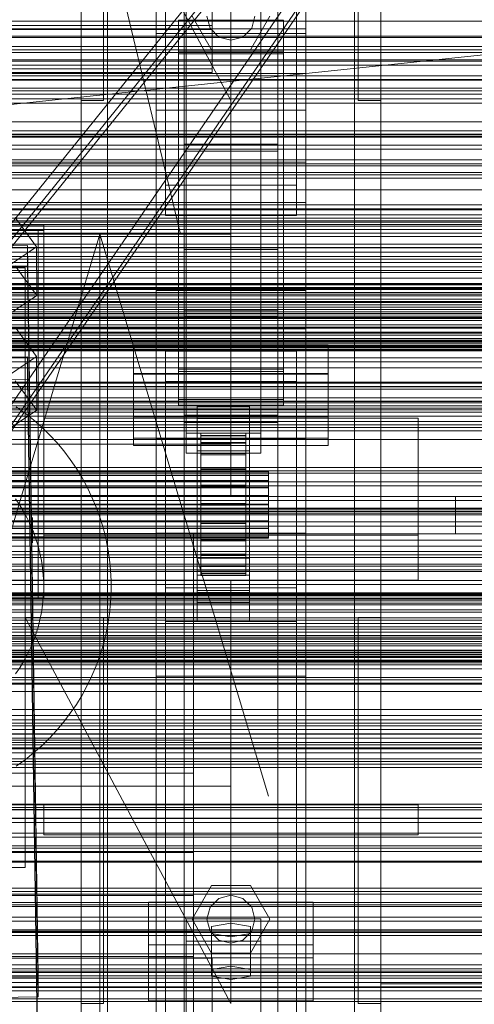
# Model space of a CAD drawing. Header units: millimetres. Extents: x -2233 to 61924, y -68080 to 6847.
# Tile 144 of 256: x 374 to 495, y -34886 to -34623. Entities that reach past the tile are written whole.
import ezdxf

# ---------------------------------------------------------------- set-up
doc = ezdxf.new("R2010")
doc.units = ezdxf.units.MM
for name, color, linetype, lineweight in [('COTAS_O', 1, 'Continuous', 0), ('COTAS_P', 1, 'Continuous', 0), ('frontal_briquetadora', 7, 'Continuous', 0), ('frontal_C01', 7, 'Continuous', 0), ('frontal_C02', 7, 'Continuous', 0), ('frontal_C03', 7, 'Continuous', 0), ('frontal_C05', 7, 'Continuous', 0), ('frontal_mezcladora', 7, 'Continuous', 0), ('frontal_secador', 7, 'Continuous', 0), ('frontal_tolva-C01', 7, 'Continuous', 0)]:
    doc.layers.add(name, color=color, linetype=linetype, lineweight=lineweight)
doc.dimstyles.new('R19_100', dxfattribs={"dimtxt": 250, "dimasz": 150, "dimexe": 150, "dimexo": 80, "dimgap": 100, "dimtad": 1, "dimtih": 1, "dimtoh": 1, "dimdsep": 46, "dimcen": 0.09, "dimadec": 0, "dimazin": 0, "dimtfac": 1, "dimtdec": 4, "dimtofl": 0, "dimtmove": 0, "dimatfit": 3, "dimfxl": 1, "dimtolj": 1, "dimtzin": 0, "dimarcsym": 0})

# ---------------------------------------------------------------- blocks, each defined once
blk = doc.blocks.new('DIM_R27_48')
at = {"layer": 'COTAS_P'}
for p, q in [((-1750, -34600), (-1600, -34555)), ((2600, -34600), (2450, -34555)), ((-1750, -35500), (-1750, -34600)), ((-1750, -34600), (2600, -34600)), ((-1750, -34600), (-1600, -34645)), ((2600, -34600), (2450, -34645)), ((2600, -35500), (2600, -34600))]:
    blk.add_line(p, q, dxfattribs=at)
blk.add_text('4350 P', height=250, dxfattribs=at).set_placement((425, -34500))
blk = doc.blocks.new('DIM_R27_50')
at = {"layer": 'COTAS_P'}
for p, q in [((1705.78, -34504.95), (1551.9, -34475.9)), ((-194.22, -34704.95), (1705.78, -34504.95)), ((1705.78, -34504.95), (1561.32, -34565.4)), ((1800, -35400), (1705.78, -34504.95)), ((-194.22, -34704.95), (-49.75, -34644.49)), ((-100, -35600), (-194.22, -34704.95)), ((-194.22, -34704.95), (-40.33, -34734))]:
    blk.add_line(p, q, dxfattribs=at)
blk.add_text('1910.5 P', height=250, rotation=6.009, dxfattribs=at).set_placement((745.32, -34505.49))
blk = doc.blocks.new('DIM_R27_56')
at = {"layer": 'COTAS_O'}
for p, q in [((-650, -34200), (-500, -34155)), ((650, -34200), (500, -34155)), ((-650, -34900), (-650, -34200)), ((-650, -34200), (650, -34200)), ((-650, -34200), (-500, -34245)), ((650, -34200), (500, -34245)), ((650, -34900), (650, -34200))]:
    blk.add_line(p, q, dxfattribs=at)
blk.add_text('1300 O', height=250, dxfattribs=at).set_placement((0, -34100))
blk = doc.blocks.new('DIM_R27_61')
at = {"layer": 'COTAS_P'}
for p, q in [((-305, -34680), (395, -34680)), ((395, -34680), (350, -34830)), ((395, -36000), (395, -34680)), ((395, -34680), (440, -34830)), ((395, -36000), (350, -35850)), ((395, -36000), (440, -35850)), ((-305, -36000), (395, -36000))]:
    blk.add_line(p, q, dxfattribs=at)
blk.add_text('1320 P', height=250, rotation=90, dxfattribs=at).set_placement((295, -35340))

msp = doc.modelspace()

# ---------------------------------------------------------------- linework, layer by layer
at = {"layer": 'frontal_briquetadora'}
for p, q in [((210, -33820), (416.55, -34680)), ((430, -34680), (430, -33820)), ((430, -34680), (430, -34260)), ((430, -34680), (430, -34305)), ((430, -34471), (430, -34680)), ((430, -34496), (430, -34680)), ((210, -34680), (416.55, -34680)), ((210, -34680), (430, -34680)), ((320, -34680), (430, -34680)), ((416.55, -34680), (430, -34680)), ((430, -34736), (430, -34680)), ((210, -34736), (430, -34736)), ((320, -34736), (430, -34736)), ((430, -34750), (430, -34736)), ((430, -34750), (490, -34750)), ((490, -34760), (490, -34750)), ((-490, -34760), (490, -34760)), ((320, -34760), (490, -34760)), ((410, -34760), (420, -34760)), ((410, -34940), (410, -34760)), ((420, -34940), (420, -34760))]:
    msp.add_line(p, q, dxfattribs=at)
at = {"layer": 'frontal_C01'}
for p, q in [((417.5, -34657.873), (417.5, -34055.074)), ((442.5, -34055.074), (442.5, -34657.873)), ((417.5, -34684.054), (417.5, -34081.254)), ((442.5, -34684.054), (442.5, -34081.254)), ((410, -34646.889), (410, -34323.351)), ((450, -34323.351), (450, -34646.889)), ((410, -34695.038), (410, -34371.499)), ((410, -34695.982), (410, -34372.443)), ((450, -34695.038), (450, -34371.499)), ((450, -34372.443), (450, -34695.982)), ((412.5, -34666.919), (412.5, -34387.659)), ((447.5, -34387.659), (447.5, -34666.919)), ((412.5, -34675.008), (412.5, -34395.747)), ((447.5, -34675.008), (447.5, -34395.747)), ((410, -34734.501), (410, -34410.962)), ((450, -34734.501), (450, -34410.962)), ((430, -34644.343), (375, -34541.343)), ((390, -34644.343), (390, -34541.343)), ((396, -34644.343), (396, -34541.343)), ((430, -34541.343), (430, -34644.343)), ((464, -34644.343), (464, -34541.343)), ((470, -34644.343), (470, -34541.343)), ((418, -34733.054), (418, -34587.753)), ((438, -34587.753), (438, -34733.054)), ((418, -34593.145), (418, -34738.446)), ((438, -34738.446), (438, -34593.145)), ((390, -35975), (390, -34599.343)), ((397, -35975), (397, -34599.343)), ((463, -35975), (463, -34599.343)), ((470, -35975), (470, -34599.343)), ((425, -34610.606), (425, -34624.302)), ((416, -34631.128), (416, -34623.04)), ((416, -34623.04), (444, -34623.04)), ((416, -34716.011), (416, -34623.04)), ((424.8, -34630.85), (419.6, -34621.843)), ((424.457, -34625.043), (423.6, -34621.843)), ((425, -34635.858), (425, -34622.162)), ((440.4, -34621.843), (435.2, -34630.85)), ((436.4, -34621.843), (435.543, -34625.043)), ((444, -34623.04), (444, -34631.128)), ((444, -34623.04), (444, -34716.011)), ((425, -34624.302), (-425, -34624.302)), ((426.8, -34627.386), (424.457, -34625.043)), ((425, -34635.858), (425, -34624.302)), ((435.543, -34625.043), (433.2, -34627.386)), ((430, -34628.243), (426.8, -34627.386)), ((433.2, -34627.386), (430, -34628.243)), ((444, -34631.128), (416, -34631.128)), ((416, -34631.128), (416, -34724.099)), ((435.2, -34630.85), (424.8, -34630.85)), ((444, -34724.099), (444, -34631.128)), ((-425, -34635.858), (425, -34635.858)), ((396, -34644.343), (390, -34644.343)), ((470, -34644.343), (464, -34644.343)), ((450, -34646.889), (410, -34646.889)), ((410, -34646.889), (410, -34695.038)), ((410, -34970.428), (410, -34646.889)), ((450, -34695.038), (450, -34646.889)), ((450, -34646.889), (450, -34970.428)), ((442.5, -34655.973), (417.5, -34655.973)), ((417.5, -34655.973), (417.5, -34685.954)), ((417.5, -34700.251), (417.5, -34655.973)), ((442.5, -34685.954), (442.5, -34655.973)), ((442.5, -34655.973), (442.5, -34700.251)), ((417.5, -34684.054), (417.5, -34657.873)), ((417.5, -34657.873), (442.5, -34657.873)), ((442.5, -34657.873), (442.5, -34684.054)), ((-450, -34660.756), (450, -34660.756)), ((450, -34660.756), (450, -34671.541)), ((450, -34660.756), (450, -34694.46)), ((447.5, -34666.919), (412.5, -34666.919)), ((412.5, -34666.919), (412.5, -34675.008)), ((447.5, -34675.008), (447.5, -34666.919)), ((450, -34671.541), (-450, -34671.541)), ((450, -34705.245), (450, -34671.541)), ((372.35, -34675.518), (378.086, -34683.404)), ((412.5, -34675.008), (447.5, -34675.008)), ((357.646, -34683.283), (375.644, -34683.038)), ((378.086, -34683.404), (366.618, -34691.141)), ((375.644, -34683.038), (375.644, -34688.43)), ((375.644, -34683.038), (378.512, -34878.148)), ((378.143, -34696.346), (378.086, -34683.404)), ((442.5, -34684.054), (417.5, -34684.054)), ((417.5, -34685.954), (442.5, -34685.954)), ((417.5, -34730.232), (417.5, -34685.954)), ((442.5, -34730.232), (442.5, -34685.954)), ((375.644, -34688.43), (357.646, -34688.676)), ((378.143, -34696.346), (372.408, -34688.459)), ((378.512, -34883.541), (375.644, -34688.43)), ((450, -34694.46), (-450, -34694.46)), ((450, -34705.245), (450, -34694.46)), ((366.675, -34704.082), (378.143, -34696.346)), ((410, -34695.038), (450, -34695.038)), ((410, -35018.576), (410, -34695.038)), ((450, -34695.982), (410, -34695.982)), ((410, -34695.982), (410, -34734.501)), ((410, -35019.521), (410, -34695.982)), ((450, -35018.576), (450, -34695.038)), ((450, -34734.501), (450, -34695.982)), ((450, -34695.982), (450, -35019.521)), ((417.5, -34730.232), (417.5, -34700.251)), ((417.5, -34700.251), (442.5, -34700.251)), ((442.5, -34702.151), (417.5, -34702.151)), ((417.5, -34702.151), (417.5, -34728.332)), ((417.5, -35304.951), (417.5, -34702.151)), ((442.5, -34700.251), (442.5, -34730.232)), ((442.5, -34728.332), (442.5, -34702.151)), ((442.5, -34702.151), (442.5, -35304.951)), ((-450, -34705.245), (450, -34705.245)), ((404, -34726.757), (404, -34709.501)), ((404, -34709.501), (456, -34709.501)), ((404, -34717.205), (404, -34709.501)), ((456, -34709.501), (456, -34726.757)), ((456, -34709.501), (456, -34717.205)), ((412.5, -34719.286), (412.5, -34711.197)), ((412.5, -34711.197), (447.5, -34711.197)), ((412.5, -34990.458), (412.5, -34711.197)), ((447.5, -34711.197), (447.5, -34719.286)), ((447.5, -34711.197), (447.5, -34990.458)), ((456, -34717.205), (404, -34717.205)), ((404, -34717.205), (404, -34734.46)), ((444, -34716.011), (416, -34716.011)), ((416, -34716.011), (416, -34724.099)), ((444, -34724.099), (444, -34716.011)), ((456, -34734.46), (456, -34717.205)), ((447.5, -34719.286), (412.5, -34719.286)), ((412.5, -34998.546), (412.5, -34719.286)), ((447.5, -34998.546), (447.5, -34719.286)), ((416, -34724.099), (444, -34724.099)), ((421, -34729.202), (421, -34725.966)), ((421, -34725.966), (435, -34725.966)), ((421, -34766.411), (421, -34725.966)), ((435, -34725.966), (435, -34729.202)), ((435, -34725.966), (435, -34766.411)), ((456, -34726.757), (404, -34726.757)), ((404, -34726.757), (404, -34734.46)), ((417.5, -34728.332), (442.5, -34728.332)), ((417.5, -35331.131), (417.5, -34728.332)), ((442.5, -35331.131), (442.5, -34728.332)), ((456, -34734.46), (456, -34726.757)), ((442.5, -34730.232), (417.5, -34730.232)), ((435, -34729.202), (421, -34729.202)), ((421, -34729.202), (421, -34769.646)), ((435, -34769.646), (435, -34729.202)), ((438, -34733.054), (418, -34733.054)), ((418, -34733.054), (418, -34738.446)), ((422, -34743.121), (422, -34733.121)), ((422, -34733.121), (422, -34733.714)), ((422, -34733.121), (434, -34733.121)), ((422, -34733.824), (422, -34733.121)), ((422, -34743.401), (422, -34733.714)), ((422, -34733.714), (422, -34735.56)), ((422, -34733.714), (434, -34733.714)), ((422, -34743.453), (422, -34733.824)), ((422, -34733.824), (434, -34733.824)), ((422, -34735.773), (422, -34733.824)), ((434, -34733.714), (434, -34733.121)), ((434, -34733.121), (434, -34743.121)), ((434, -34733.121), (434, -34733.824)), ((434, -34735.56), (434, -34733.714)), ((434, -34733.714), (434, -34743.401)), ((434, -34733.824), (434, -34743.453)), ((434, -34733.824), (434, -34735.773)), ((438, -34738.446), (438, -34733.054)), ((404, -34734.46), (456, -34734.46)), ((410, -34734.501), (450, -34734.501)), ((410, -35058.04), (410, -34734.501)), ((421, -34737.829), (421, -34734.594)), ((421, -34734.594), (435, -34734.594)), ((421, -34775.039), (421, -34734.594)), ((422, -34744.276), (422, -34735.56)), ((422, -34735.56), (422, -34738.536)), ((422, -34735.56), (434, -34735.56)), ((422, -34744.377), (422, -34735.773)), ((422, -34735.773), (434, -34735.773)), ((422, -34738.836), (422, -34735.773)), ((434, -34738.536), (434, -34735.56)), ((434, -34735.56), (434, -34744.276)), ((434, -34735.773), (434, -34744.377)), ((434, -34735.773), (434, -34738.836)), ((435, -34734.594), (435, -34737.829)), ((435, -34734.594), (435, -34775.039)), ((450, -35058.04), (450, -34734.501)), ((418, -34738.446), (438, -34738.446)), ((435, -34737.829), (421, -34737.829)), ((421, -34737.829), (421, -34778.274)), ((422, -34745.685), (422, -34738.536)), ((422, -34738.536), (422, -34742.437)), ((422, -34738.536), (434, -34738.536)), ((422, -34745.828), (422, -34738.836)), ((422, -34738.836), (434, -34738.836)), ((422, -34742.805), (422, -34738.836)), ((434, -34742.437), (434, -34738.536)), ((434, -34738.536), (434, -34745.685)), ((434, -34738.836), (434, -34745.828)), ((434, -34738.836), (434, -34742.805)), ((435, -34778.274), (435, -34737.829)), ((-440, -34743.121), (440, -34743.121)), ((-440, -34743.401), (440, -34743.401)), ((-440, -34743.453), (440, -34743.453)), ((-440, -34744.276), (440, -34744.276)), ((-440, -34744.377), (440, -34744.377)), ((422, -34747.533), (422, -34742.437)), ((422, -34742.437), (422, -34746.997)), ((422, -34742.437), (434, -34742.437)), ((422, -34747.708), (422, -34742.805)), ((422, -34742.805), (434, -34742.805)), ((422, -34747.408), (422, -34742.805)), ((422, -34743.401), (422, -34743.121)), ((434, -34743.121), (422, -34743.121)), ((422, -34743.121), (422, -34743.453)), ((422, -34744.276), (422, -34743.401)), ((434, -34743.401), (422, -34743.401)), ((434, -34743.453), (422, -34743.453)), ((422, -34743.453), (422, -34744.377)), ((422, -34745.685), (422, -34744.276)), ((434, -34744.276), (422, -34744.276)), ((434, -34744.377), (422, -34744.377)), ((422, -34744.377), (422, -34745.828)), ((434, -34746.997), (434, -34742.437)), ((434, -34742.437), (434, -34747.533)), ((434, -34742.805), (434, -34747.708)), ((434, -34742.805), (434, -34747.408)), ((434, -34743.121), (434, -34743.401)), ((434, -34743.453), (434, -34743.121)), ((434, -34743.401), (434, -34744.276)), ((434, -34744.377), (434, -34743.453)), ((434, -34744.276), (434, -34745.685)), ((434, -34745.828), (434, -34744.377)), ((440, -34743.401), (440, -34743.121)), ((440, -34743.121), (440, -34743.453)), ((440, -34744.276), (440, -34743.401)), ((440, -34743.453), (440, -34744.377)), ((440, -34745.685), (440, -34744.276)), ((440, -34744.377), (440, -34745.828)), ((-440, -34745.685), (440, -34745.685)), ((-440, -34745.828), (440, -34745.828)), ((422, -34747.533), (422, -34745.685)), ((434, -34745.685), (422, -34745.685)), ((434, -34745.828), (422, -34745.828)), ((422, -34745.828), (422, -34747.708)), ((422, -34746.997), (422, -34749.694)), ((434, -34746.997), (422, -34746.997)), ((422, -34746.997), (422, -34751.907)), ((434, -34745.685), (434, -34747.533)), ((434, -34747.708), (434, -34745.828)), ((434, -34749.694), (434, -34746.997)), ((434, -34751.907), (434, -34746.997)), ((440, -34747.533), (440, -34745.685)), ((440, -34745.828), (440, -34747.708)), ((-440, -34747.533), (440, -34747.533)), ((-440, -34747.708), (440, -34747.708)), ((440, -34749.694), (-440, -34749.694)), ((422, -34749.888), (422, -34747.408)), ((422, -34747.408), (434, -34747.408)), ((422, -34752.333), (422, -34747.408)), ((422, -34749.694), (422, -34747.533)), ((434, -34747.533), (422, -34747.533)), ((434, -34747.708), (422, -34747.708)), ((422, -34747.708), (422, -34749.888)), ((422, -34749.694), (434, -34749.694)), ((422, -34752.019), (422, -34749.694)), ((434, -34747.408), (434, -34749.888)), ((434, -34747.408), (434, -34752.333)), ((434, -34747.533), (434, -34749.694)), ((434, -34749.888), (434, -34747.708)), ((434, -34749.694), (434, -34752.019)), ((440, -34749.694), (440, -34747.533)), ((440, -34747.708), (440, -34749.888)), ((440, -34752.019), (440, -34749.694)), ((-440, -34749.888), (440, -34749.888)), ((-440, -34752.019), (440, -34752.019)), ((-440, -34752.221), (440, -34752.221)), ((434, -34749.888), (422, -34749.888)), ((422, -34749.888), (422, -34752.221)), ((422, -34752.019), (422, -34751.907)), ((422, -34751.907), (422, -34756.832)), ((422, -34751.907), (434, -34751.907)), ((422, -34754.352), (422, -34752.019)), ((434, -34752.019), (422, -34752.019)), ((422, -34752.221), (422, -34752.333)), ((434, -34752.221), (422, -34752.221)), ((422, -34752.221), (422, -34754.547)), ((422, -34752.333), (434, -34752.333)), ((422, -34757.243), (422, -34752.333)), ((434, -34752.221), (434, -34749.888)), ((434, -34756.832), (434, -34751.907)), ((434, -34751.907), (434, -34752.019)), ((434, -34752.019), (434, -34754.352)), ((434, -34752.333), (434, -34752.221)), ((434, -34754.547), (434, -34752.221)), ((434, -34752.333), (434, -34757.243)), ((440, -34749.888), (440, -34752.221)), ((440, -34754.352), (440, -34752.019)), ((440, -34752.221), (440, -34754.547)), ((-440, -34754.352), (440, -34754.352)), ((-440, -34754.547), (440, -34754.547)), ((422, -34756.533), (422, -34754.352)), ((422, -34754.352), (422, -34756.832)), ((434, -34754.352), (422, -34754.352)), ((422, -34754.547), (422, -34757.243)), ((434, -34754.547), (422, -34754.547)), ((422, -34754.547), (422, -34756.707)), ((434, -34756.832), (434, -34754.352)), ((434, -34754.352), (434, -34756.533)), ((434, -34757.243), (434, -34754.547)), ((434, -34756.707), (434, -34754.547)), ((440, -34756.533), (440, -34754.352)), ((440, -34754.547), (440, -34756.707)), ((-440, -34756.533), (440, -34756.533)), ((-440, -34756.707), (440, -34756.707)), ((422, -34758.412), (422, -34756.533)), ((422, -34756.533), (422, -34761.435)), ((434, -34756.533), (422, -34756.533)), ((422, -34756.707), (422, -34761.804)), ((434, -34756.707), (422, -34756.707)), ((422, -34756.707), (422, -34758.555)), ((422, -34756.832), (422, -34761.435)), ((422, -34756.832), (434, -34756.832)), ((422, -34757.243), (434, -34757.243)), ((422, -34761.804), (422, -34757.243)), ((434, -34761.435), (434, -34756.533)), ((434, -34756.533), (434, -34758.412)), ((434, -34761.804), (434, -34756.707)), ((434, -34758.555), (434, -34756.707)), ((434, -34761.435), (434, -34756.832)), ((434, -34757.243), (434, -34761.804)), ((440, -34758.412), (440, -34756.533)), ((440, -34756.707), (440, -34758.555)), ((-440, -34758.412), (440, -34758.412)), ((-440, -34758.555), (440, -34758.555)), ((-440, -34759.864), (440, -34759.864)), ((-440, -34759.964), (440, -34759.964)), ((422, -34759.864), (422, -34758.412)), ((422, -34758.412), (422, -34765.404)), ((434, -34758.412), (422, -34758.412)), ((422, -34758.555), (422, -34765.705)), ((434, -34758.555), (422, -34758.555)), ((422, -34758.555), (422, -34759.964)), ((422, -34760.787), (422, -34759.864)), ((422, -34759.864), (422, -34768.467)), ((434, -34759.864), (422, -34759.864)), ((422, -34759.964), (422, -34768.68)), ((434, -34759.964), (422, -34759.964)), ((422, -34759.964), (422, -34760.839)), ((434, -34765.404), (434, -34758.412)), ((434, -34758.412), (434, -34759.864)), ((434, -34765.705), (434, -34758.555)), ((434, -34759.964), (434, -34758.555)), ((434, -34768.467), (434, -34759.864)), ((434, -34759.864), (434, -34760.787)), ((434, -34768.68), (434, -34759.964)), ((434, -34760.839), (434, -34759.964)), ((440, -34759.864), (440, -34758.412)), ((440, -34758.555), (440, -34759.964)), ((440, -34760.787), (440, -34759.864)), ((440, -34759.964), (440, -34760.839)), ((-440, -34760.787), (440, -34760.787)), ((-440, -34760.839), (440, -34760.839)), ((-440, -34761.12), (440, -34761.12)), ((422, -34761.12), (422, -34760.787)), ((422, -34760.787), (422, -34770.417)), ((434, -34760.787), (422, -34760.787)), ((422, -34760.839), (422, -34770.527)), ((434, -34760.839), (422, -34760.839)), ((422, -34760.839), (422, -34761.12)), ((422, -34761.12), (422, -34771.119)), ((434, -34761.12), (422, -34761.12)), ((422, -34761.435), (422, -34765.404)), ((422, -34761.435), (434, -34761.435)), ((422, -34761.804), (434, -34761.804)), ((422, -34765.705), (422, -34761.804)), ((434, -34770.417), (434, -34760.787)), ((434, -34760.787), (434, -34761.12)), ((434, -34770.527), (434, -34760.839)), ((434, -34761.12), (434, -34760.839)), ((434, -34771.119), (434, -34761.12)), ((434, -34765.404), (434, -34761.435)), ((434, -34761.804), (434, -34765.705)), ((440, -34761.12), (440, -34760.787)), ((440, -34760.839), (440, -34761.12)), ((421, -34775.655), (421, -34763.252)), ((421, -34763.252), (435, -34763.252)), ((421, -34770.956), (421, -34763.252)), ((422, -34765.404), (422, -34768.467)), ((422, -34765.404), (434, -34765.404)), ((434, -34768.467), (434, -34765.404)), ((435, -34763.252), (435, -34775.655)), ((435, -34763.252), (435, -34770.956)), ((435, -34766.411), (421, -34766.411)), ((421, -34766.411), (421, -34769.646)), ((422, -34765.705), (434, -34765.705)), ((422, -34768.68), (422, -34765.705)), ((434, -34765.705), (434, -34768.68)), ((435, -34769.646), (435, -34766.411)), ((421, -34769.646), (435, -34769.646)), ((422, -34768.467), (422, -34770.417)), ((422, -34768.467), (434, -34768.467)), ((422, -34768.68), (434, -34768.68)), ((422, -34770.527), (422, -34768.68)), ((422, -34770.417), (422, -34771.119)), ((422, -34770.417), (434, -34770.417)), ((422, -34770.527), (434, -34770.527)), ((422, -34771.119), (422, -34770.527)), ((434, -34770.417), (434, -34768.467)), ((434, -34768.68), (434, -34770.527)), ((434, -34771.119), (434, -34770.417)), ((434, -34770.527), (434, -34771.119)), ((435, -34770.956), (421, -34770.956)), ((421, -34770.956), (421, -34783.358)), ((422, -34771.119), (434, -34771.119)), ((435, -34783.358), (435, -34770.956)), ((435, -34775.039), (421, -34775.039)), ((421, -34775.039), (421, -34778.274)), ((435, -34775.655), (421, -34775.655)), ((421, -34775.655), (421, -34783.358)), ((435, -34778.274), (435, -34775.039)), ((435, -34783.358), (435, -34775.655)), ((421, -34778.274), (435, -34778.274)), ((421, -34783.358), (435, -34783.358)), ((-425, -34873.219), (425, -34873.219)), ((425, -34873.219), (425, -34886.916)), ((425, -34873.219), (425, -34884.775)), ((378.512, -34878.148), (360.514, -34878.394)), ((378.512, -34883.541), (378.512, -34878.148)), ((360.514, -34883.786), (378.512, -34883.541)), ((425, -34884.775), (-425, -34884.775)), ((425, -34898.471), (425, -34884.775))]:
    msp.add_line(p, q, dxfattribs=at)
at = {"layer": 'frontal_C02'}
for p, q in [((390, -35975), (390, -33530.372)), ((397, -35975), (397, -33530.372)), ((463, -35975), (463, -33530.372)), ((470, -35975), (470, -33530.372)), ((390, -35975), (390, -34035.57)), ((397, -35975), (397, -34035.57)), ((463, -35975), (463, -34035.57)), ((470, -35975), (470, -34035.57)), ((410, -34626.431), (410, -34268.769)), ((450, -34626.431), (450, -34268.769)), ((410, -34759.774), (410, -34402.112)), ((450, -34402.112), (450, -34759.774)), ((417.5, -34946.786), (417.5, -34407.76)), ((442.5, -34407.76), (442.5, -34946.786)), ((417.5, -34973.672), (417.5, -34434.646)), ((442.5, -34973.672), (442.5, -34434.646)), ((410, -34797.956), (410, -34440.294)), ((450, -34797.956), (450, -34440.294)), ((410, -34578.704), (410, -34626.431)), ((410, -34936.365), (410, -34578.704)), ((450, -34626.431), (450, -34578.704)), ((450, -34578.704), (450, -34936.365)), ((450, -34591.833), (450, -34625.243)), ((450, -34637.165), (450, -34603.756)), ((425, -34610.274), (425, -34625.415)), ((416, -34631.86), (416, -34622.919)), ((416, -34622.919), (444, -34622.919)), ((416, -34716.673), (416, -34622.919)), ((425, -34636.869), (425, -34621.728)), ((444, -34622.919), (444, -34631.86)), ((444, -34622.919), (444, -34716.673)), ((450, -34625.243), (-450, -34625.243)), ((425, -34625.415), (-425, -34625.415)), ((425, -34636.869), (425, -34625.415)), ((450, -34637.165), (450, -34625.243)), ((410, -34626.431), (450, -34626.431)), ((410, -34984.093), (410, -34626.431)), ((450, -34984.093), (450, -34626.431)), ((444, -34631.86), (416, -34631.86)), ((416, -34631.86), (416, -34725.615)), ((444, -34725.615), (444, -34631.86)), ((-450, -34637.165), (450, -34637.165)), ((-425, -34636.869), (425, -34636.869)), ((372.35, -34704.831), (378.086, -34712.648)), ((404, -34728.772), (404, -34709.697)), ((404, -34709.697), (456, -34709.697)), ((404, -34717.334), (404, -34709.697)), ((456, -34709.697), (456, -34728.772)), ((456, -34709.697), (456, -34717.334)), ((357.646, -34712.96), (375.644, -34712.717)), ((378.086, -34712.648), (366.618, -34720.317)), ((375.644, -34712.717), (375.644, -34718.678)), ((375.644, -34712.717), (378.512, -34906.121)), ((378.143, -34726.955), (378.086, -34712.648)), ((456, -34717.334), (404, -34717.334)), ((404, -34717.334), (404, -34736.409)), ((444, -34716.673), (416, -34716.673)), ((416, -34716.673), (416, -34725.615)), ((444, -34725.615), (444, -34716.673)), ((456, -34736.409), (456, -34717.334)), ((375.644, -34718.678), (357.646, -34718.921)), ((378.143, -34726.955), (372.408, -34719.137)), ((378.512, -34912.083), (375.644, -34718.678)), ((416, -34725.615), (444, -34725.615)), ((366.675, -34734.624), (378.143, -34726.955)), ((380, -34760.309), (380, -34729.085)), ((380, -34729.085), (480, -34729.085)), ((380, -34772.309), (380, -34729.085)), ((456, -34728.772), (404, -34728.772)), ((404, -34728.772), (404, -34736.409)), ((456, -34736.409), (456, -34728.772)), ((480, -34729.085), (480, -34760.309)), ((480, -34729.085), (480, -34772.309)), ((404, -34736.409), (456, -34736.409)), ((450, -34759.774), (410, -34759.774)), ((410, -34759.774), (410, -34797.956)), ((410, -35117.436), (410, -34759.774)), ((450, -34797.956), (450, -34759.774)), ((450, -34759.774), (450, -35117.436)), ((480, -34760.309), (380, -34760.309)), ((380, -34760.309), (380, -34772.309)), ((480, -34772.309), (480, -34760.309)), ((430, -34772.309), (-430, -34772.309)), ((380, -34772.309), (480, -34772.309)), ((430, -34772.309), (430, -34777.309)), ((412.5, -34783.336), (412.5, -34774.394)), ((412.5, -34774.394), (447.5, -34774.394)), ((412.5, -34955.758), (412.5, -34774.394)), ((447.5, -34774.394), (447.5, -34783.336)), ((447.5, -34774.394), (447.5, -34955.758)), ((430, -34777.309), (-430, -34777.309)), ((430, -34777.309), (430, -34827.309)), ((430, -34885.309), (375, -34782.309)), ((375, -34782.309), (430, -34782.309)), ((390, -34885.309), (390, -34782.309)), ((390, -34782.309), (396, -34782.309)), ((396, -34885.309), (396, -34782.309)), ((447.5, -34783.336), (412.5, -34783.336)), ((412.5, -34964.7), (412.5, -34783.336)), ((430, -34782.309), (430, -34885.309)), ((447.5, -34964.7), (447.5, -34783.336)), ((464, -34885.309), (464, -34782.309)), ((464, -34782.309), (470, -34782.309)), ((470, -34885.309), (470, -34782.309)), ((410, -34797.956), (450, -34797.956)), ((410, -35155.618), (410, -34797.956)), ((450, -35155.618), (450, -34797.956)), ((430, -34827.309), (-430, -34827.309)), ((430, -34827.309), (430, -34832.309)), ((430, -34832.309), (-430, -34832.309)), ((380, -34832.309), (480, -34832.309)), ((380, -34840.309), (380, -34832.309)), ((480, -34840.309), (480, -34832.309)), ((380, -34840.309), (480, -34840.309)), ((390, -34840.309), (397, -34840.309)), ((390, -35975), (390, -34840.309)), ((397, -35975), (397, -34840.309)), ((397, -34840.309), (463, -34840.309)), ((463, -34840.309), (470, -34840.309)), ((463, -35975), (463, -34840.309)), ((470, -35975), (470, -34840.309)), ((419.6, -34862.809), (424.8, -34853.803)), ((424.8, -34853.803), (435.2, -34853.803)), ((435.2, -34853.803), (440.4, -34862.809)), ((424.457, -34859.609), (426.8, -34857.267)), ((426.8, -34857.267), (430, -34856.409)), ((430, -34856.409), (433.2, -34857.267)), ((433.2, -34857.267), (435.543, -34859.609)), ((408, -34873.121), (408, -34858.219)), ((408, -34858.219), (452, -34858.219)), ((408, -34869.673), (408, -34858.219)), ((423.6, -34862.809), (424.457, -34859.609)), ((435.543, -34859.609), (436.4, -34862.809)), ((452, -34858.219), (452, -34873.121)), ((452, -34858.219), (452, -34869.673)), ((418, -34868.65), (418, -34862.689)), ((418, -34862.689), (438, -34862.689)), ((418, -35009.912), (418, -34862.689)), ((438, -34862.689), (438, -34868.65)), ((438, -34862.689), (438, -35009.912)), ((424.8, -34871.816), (419.6, -34862.809)), ((424.457, -34866.009), (423.6, -34862.809)), ((430, -34863.882), (424.804, -34864.776)), ((424.804, -34864.776), (424.804, -34866.564)), ((424.804, -34876.23), (424.804, -34864.776)), ((435.196, -34864.776), (430, -34863.882)), ((430, -34875.336), (430, -34863.882)), ((435.196, -34866.564), (435.196, -34864.776)), ((435.196, -34876.23), (435.196, -34864.776)), ((440.4, -34862.809), (435.2, -34871.816)), ((436.4, -34862.809), (435.543, -34866.009)), ((426.8, -34868.352), (424.457, -34866.009)), ((424.804, -34866.564), (430, -34867.458)), ((424.804, -34878.019), (424.804, -34866.564)), ((430, -34867.458), (435.196, -34866.564)), ((430, -34867.458), (430, -34878.913)), ((435.543, -34866.009), (433.2, -34868.352)), ((435.196, -34878.019), (435.196, -34866.564)), ((452, -34869.673), (408, -34869.673)), ((408, -34869.673), (408, -34884.576)), ((438, -34868.65), (418, -34868.65)), ((418, -34868.65), (418, -35015.873)), ((430, -34869.209), (426.8, -34868.352)), ((433.2, -34868.352), (430, -34869.209)), ((438, -35015.873), (438, -34868.65)), ((452, -34884.576), (452, -34869.673)), ((452, -34873.121), (408, -34873.121)), ((408, -34873.121), (408, -34884.576)), ((435.2, -34871.816), (424.8, -34871.816)), ((452, -34884.576), (452, -34873.121)), ((424.804, -34876.23), (430, -34875.336)), ((430, -34875.336), (435.196, -34876.23)), ((424.804, -34878.019), (424.804, -34876.23)), ((430, -34878.913), (424.804, -34878.019)), ((435.196, -34878.019), (430, -34878.913)), ((435.196, -34876.23), (435.196, -34878.019)), ((396, -34885.309), (390, -34885.309)), ((408, -34884.576), (452, -34884.576)), ((470, -34885.309), (464, -34885.309))]:
    msp.add_line(p, q, dxfattribs=at)
at = {"layer": 'frontal_C03'}
for p, q in [((1500, -34627.188), (-1500, -34627.188)), ((1500, -34627.473), (-1500, -34627.473)), ((1250, -34629.957), (-1250, -34629.957)), ((1250, -34630.838), (-1250, -34630.838)), ((1250, -34631.492), (-1250, -34631.492)), ((1250, -34633.799), (-1250, -34633.799)), ((-1250, -34634.856), (1250, -34634.856)), ((-1500, -34638.882), (1500, -34638.882)), ((1250, -34637.709), (-1250, -34637.709)), ((1250, -34638.766), (-1250, -34638.766)), ((1250, -34641.073), (-1250, -34641.073)), ((1250, -34641.727), (-1250, -34641.727)), ((1250, -34642.608), (-1250, -34642.608)), ((1250, -34652.415), (-1250, -34652.415)), ((1250, -34653.296), (-1250, -34653.296)), ((1250, -34653.949), (-1250, -34653.949)), ((1250, -34656.257), (-1250, -34656.257)), ((-1250, -34657.314), (1250, -34657.314)), ((1250, -34660.166), (-1250, -34660.166)), ((1250, -34661.224), (-1250, -34661.224)), ((1250, -34663.531), (-1250, -34663.531)), ((1250, -34664.184), (-1250, -34664.184)), ((1250, -34665.066), (-1250, -34665.066)), ((1250, -34674.872), (-1250, -34674.872)), ((1250, -34675.754), (-1250, -34675.754)), ((1250, -34676.407), (-1250, -34676.407)), ((-1250, -34676.77), (1250, -34676.77)), ((-1250, -34677.403), (1250, -34677.403)), ((-1250, -34677.867), (1250, -34677.867)), ((1250, -34678.714), (-1250, -34678.714)), ((-1250, -34679.722), (1250, -34679.722)), ((-1250, -34679.772), (1250, -34679.772)), ((-1250, -34680.619), (1250, -34680.619)), ((1250, -34682.624), (-1250, -34682.624)), ((-1250, -34683.571), (1250, -34683.571)), ((1250, -34683.681), (-1250, -34683.681)), ((-1250, -34684.838), (1250, -34684.838)), ((1250, -34685.989), (-1250, -34685.989)), ((1250, -34686.642), (-1250, -34686.642)), ((1250, -34687.523), (-1250, -34687.523)), ((-1250, -34688.686), (1250, -34688.686)), ((-1500, -34691.736), (1500, -34691.736)), ((-1250, -34690.238), (1250, -34690.238)), ((-1500, -34693.159), (1500, -34693.159)), ((-1500, -34693.384), (1500, -34693.384)), ((-1500, -34693.548), (1500, -34693.548)), ((-1500, -34694.206), (1500, -34694.206)), ((-1500, -34694.523), (1500, -34694.523)), ((-1500, -34695.569), (1500, -34695.569)), ((-1500, -34696.018), (1500, -34696.018)), ((-1250, -34694.718), (1250, -34694.718)), ((1250, -34696.45), (-1250, -34696.45)), ((-1500, -34697.382), (1500, -34697.382)), ((-1500, -34697.932), (1500, -34697.932)), ((-1500, -34699.519), (1500, -34699.519)), ((1250, -34697.33), (-1250, -34697.33)), ((1250, -34698.211), (-1250, -34698.211)), ((1250, -34698.865), (-1250, -34698.865)), ((1500, -34700.133), (-1500, -34700.133)), ((1500, -34700.719), (-1500, -34700.719)), ((-1500, -34701.836), (1500, -34701.836)), ((1250, -34701.172), (-1250, -34701.172)), ((-1250, -34701.258), (1250, -34701.258)), ((-1250, -34702.229), (1250, -34702.229)), ((-1500, -34702.471), (1500, -34702.471)), ((-1500, -34704.175), (1500, -34704.175)), ((-1500, -34704.789), (1500, -34704.789)), ((-1250, -34703.05), (1250, -34703.05)), ((-1500, -34706.376), (1500, -34706.376)), ((-1500, -34706.926), (1500, -34706.926)), ((1250, -34705.081), (-1250, -34705.081)), ((1250, -34706.139), (-1250, -34706.139)), ((-1500, -34708.289), (1500, -34708.289)), ((-1500, -34708.738), (1500, -34708.738)), ((-1500, -34709.784), (1500, -34709.784)), ((-1500, -34710.102), (1500, -34710.102)), ((-1250, -34707.858), (1250, -34707.858)), ((1250, -34708.446), (-1250, -34708.446)), ((1250, -34709.1), (-1250, -34709.1)), ((-1250, -34709.589), (1250, -34709.589)), ((1250, -34709.981), (-1250, -34709.981)), ((-1500, -34710.76), (1500, -34710.76)), ((-1500, -34710.924), (1500, -34710.924)), ((-1500, -34711.148), (1500, -34711.148)), ((-1250, -34714.07), (1250, -34714.07)), ((-1250, -34715.622), (1250, -34715.622)), ((-1250, -34719.469), (1250, -34719.469)), ((1250, -34719.787), (-1250, -34719.787)), ((1250, -34720.669), (-1250, -34720.669)), ((-1250, -34720.737), (1250, -34720.737)), ((1250, -34721.322), (-1250, -34721.322)), ((1500, -34725.842), (-1500, -34725.842)), ((1250, -34723.63), (-1250, -34723.63)), ((-1250, -34723.689), (1250, -34723.689)), ((-1250, -34724.585), (1250, -34724.585)), ((-1250, -34724.687), (1250, -34724.687)), ((-1250, -34726.441), (1250, -34726.441)), ((-1250, -34726.905), (1250, -34726.905)), ((-1250, -34727.538), (1250, -34727.538)), ((1250, -34728.596), (-1250, -34728.596)), ((1250, -34730.904), (-1250, -34730.904)), ((1250, -34731.557), (-1250, -34731.557)), ((1250, -34732.439), (-1250, -34732.439)), ((-1500, -34734.825), (1500, -34734.825)), ((1250, -34742.245), (-1250, -34742.245)), ((1250, -34743.126), (-1250, -34743.126)), ((1250, -34743.78), (-1250, -34743.78)), ((1250, -34746.087), (-1250, -34746.087)), ((-1250, -34747.145), (1250, -34747.145)), ((1250, -34749.997), (-1250, -34749.997)), ((1250, -34751.054), (-1250, -34751.054)), ((-1250, -34753.07), (1250, -34753.07)), ((1250, -34753.361), (-1250, -34753.361)), ((-1250, -34753.868), (1250, -34753.868)), ((1250, -34754.015), (-1250, -34754.015)), ((-1250, -34754.452), (1250, -34754.452)), ((1250, -34754.896), (-1250, -34754.896)), ((-1250, -34756.79), (1250, -34756.79)), ((-1250, -34757.92), (1250, -34757.92)), ((-1250, -34761.639), (1250, -34761.639)), ((-1250, -34763.236), (1250, -34763.236)), ((1250, -34764.703), (-1250, -34764.703)), ((1250, -34765.584), (-1250, -34765.584)), ((1250, -34766.237), (-1250, -34766.237)), ((-1250, -34768.083), (1250, -34768.083)), ((1250, -34768.545), (-1250, -34768.545)), ((-1250, -34769.602), (1250, -34769.602)), ((-1250, -34770.038), (1250, -34770.038)), ((1250, -34772.454), (-1250, -34772.454)), ((1250, -34773.512), (-1250, -34773.512)), ((-1250, -34775.683), (1250, -34775.683)), ((1250, -34775.819), (-1250, -34775.819)), ((-1268, -34776.056), (1268, -34776.056)), ((-1268, -34776.28), (1268, -34776.28)), ((-1268, -34776.445), (1268, -34776.445)), ((-1268, -34777.102), (1268, -34777.102)), ((-1268, -34777.42), (1268, -34777.42)), ((-1268, -34778.466), (1268, -34778.466)), ((1250, -34776.473), (-1250, -34776.473)), ((1250, -34777.354), (-1250, -34777.354)), ((1250, -34777.864), (-1250, -34777.864)), ((-1268, -34778.915), (1268, -34778.915)), ((-1268, -34780.278), (1268, -34780.278)), ((-1268, -34780.828), (1268, -34780.828)), ((-1268, -34782.416), (1268, -34782.416)), ((1268, -34783.029), (-1268, -34783.029)), ((-1268, -34784.733), (1268, -34784.733)), ((-1268, -34785.368), (1268, -34785.368)), ((-1250, -34783.921), (1250, -34783.921)), ((-1250, -34786.18), (1250, -34786.18)), ((-1268, -34787.072), (1268, -34787.072)), ((-1268, -34787.685), (1268, -34787.685)), ((1250, -34787.16), (-1250, -34787.16)), ((1250, -34788.042), (-1250, -34788.042)), ((1250, -34788.695), (-1250, -34788.695)), ((-1268, -34789.273), (1268, -34789.273)), ((-1268, -34789.823), (1268, -34789.823)), ((-1268, -34791.186), (1268, -34791.186)), ((-1268, -34791.635), (1268, -34791.635)), ((1250, -34791.003), (-1250, -34791.003)), ((-1268, -34792.681), (1268, -34792.681)), ((-1268, -34792.999), (1268, -34792.999)), ((-1268, -34793.656), (1268, -34793.656)), ((-1268, -34793.821), (1268, -34793.821)), ((-1268, -34794.045), (1268, -34794.045)), ((-1250, -34792.06), (1250, -34792.06)), ((-1250, -34792.237), (1250, -34792.237)), ((-1250, -34794.418), (1250, -34794.418)), ((1250, -34794.912), (-1250, -34794.912)), ((1250, -34795.969), (-1250, -34795.969)), ((1250, -34798.277), (-1250, -34798.277)), ((1250, -34798.93), (-1250, -34798.93)), ((1250, -34799.812), (-1250, -34799.812)), ((-1250, -34800.063), (1250, -34800.063)), ((-1250, -34802.018), (1250, -34802.018)), ((-1250, -34806.865), (1250, -34806.865)), ((-1250, -34808.462), (1250, -34808.462)), ((1250, -34809.618), (-1250, -34809.618)), ((1250, -34810.499), (-1250, -34810.499)), ((1250, -34811.153), (-1250, -34811.153)), ((-1250, -34812.182), (1250, -34812.182)), ((-1250, -34813.311), (1250, -34813.311)), ((1250, -34813.46), (-1250, -34813.46)), ((-1250, -34814.517), (1250, -34814.517)), ((-1250, -34815.649), (1250, -34815.649)), ((-1250, -34816.233), (1250, -34816.233)), ((-1250, -34817.031), (1250, -34817.031)), ((1250, -34817.37), (-1250, -34817.37)), ((1250, -34818.427), (-1250, -34818.427)), ((1250, -34820.734), (-1250, -34820.734)), ((1250, -34821.388), (-1250, -34821.388)), ((1250, -34822.269), (-1250, -34822.269)), ((1250, -34832.076), (-1250, -34832.076)), ((1250, -34832.957), (-1250, -34832.957)), ((1250, -34833.61), (-1250, -34833.61)), ((-1500, -34835.865), (1500, -34835.865)), ((1250, -34835.918), (-1250, -34835.918)), ((-1250, -34836.975), (1250, -34836.975)), ((1250, -34839.827), (-1250, -34839.827)), ((1250, -34840.885), (-1250, -34840.885)), ((1250, -34843.192), (-1250, -34843.192)), ((1250, -34843.845), (-1250, -34843.845)), ((1250, -34844.727), (-1250, -34844.727)), ((1500, -34847.273), (-1500, -34847.273)), ((1500, -34847.558), (-1500, -34847.558)), ((1250, -34854.533), (-1250, -34854.533)), ((1250, -34855.415), (-1250, -34855.415)), ((1250, -34856.068), (-1250, -34856.068)), ((-1500, -34858.967), (1500, -34858.967)), ((1250, -34858.375), (-1250, -34858.375)), ((-1250, -34859.433), (1250, -34859.433)), ((1250, -34862.285), (-1250, -34862.285)), ((1250, -34863.342), (-1250, -34863.342)), ((1250, -34865.65), (-1250, -34865.65)), ((1250, -34866.303), (-1250, -34866.303)), ((1250, -34867.184), (-1250, -34867.184)), ((1250, -34876.991), (-1250, -34876.991)), ((1250, -34877.872), (-1250, -34877.872)), ((1250, -34878.526), (-1250, -34878.526)), ((1250, -34880.833), (-1250, -34880.833)), ((-1250, -34881.89), (1250, -34881.89)), ((1250, -34884.742), (-1250, -34884.742))]:
    msp.add_line(p, q, dxfattribs=at)
at = {"layer": 'frontal_C05'}
for p, q in [((300, -34677.5), (380, -34677.5)), ((380, -34679), (380, -34677.5)), ((300, -34679), (380, -34679)), ((378.5, -34777), (378.5, -34679)), ((378.5, -34679), (380, -34679)), ((380, -34777), (380, -34679)), ((300, -34689), (375, -34689)), ((375, -34849), (375, -34689)), ((372.673, -34726.078), (375.021, -34727.766)), ((375.021, -34727.766), (377.282, -34729.569)), ((377.282, -34729.569), (379.45, -34731.483)), ((379.45, -34731.483), (381.52, -34733.502)), ((381.52, -34733.502), (383.487, -34735.622)), ((383.487, -34735.622), (385.346, -34737.838)), ((385.346, -34737.838), (387.092, -34740.143)), ((387.092, -34740.143), (388.722, -34742.532)), ((388.722, -34742.532), (390.229, -34745)), ((375, -34746.5), (375, -34746.516)), ((375, -34746.562), (375, -34746.516)), ((375, -34746.64), (375, -34746.562)), ((375, -34746.748), (375, -34746.64)), ((375, -34746.887), (375, -34746.748)), ((375, -34747.055), (375, -34746.887)), ((375, -34747.254), (375, -34747.055)), ((390.229, -34745), (391.613, -34747.54)), ((395, -34746.5), (395, -34746.516)), ((395, -34746.516), (395, -34746.562)), ((395, -34746.562), (395, -34746.64)), ((395, -34746.64), (395, -34746.748)), ((395, -34746.748), (395, -34746.887)), ((395, -34746.887), (395, -34747.055)), ((395, -34747.055), (395, -34747.254)), ((375, -34747.482), (375, -34747.254)), ((375, -34747.738), (375, -34747.482)), ((375, -34748.022), (375, -34747.738)), ((375, -34748.334), (375, -34748.022)), ((375, -34748.672), (375, -34748.334)), ((375, -34749.036), (375, -34748.672)), ((375, -34749.424), (375, -34749.036)), ((375, -34749.837), (375, -34749.424)), ((391.613, -34747.54), (392.867, -34750.145)), ((395, -34747.254), (395, -34747.482)), ((395, -34747.482), (395, -34747.738)), ((395, -34747.738), (395, -34748.022)), ((395, -34748.022), (395, -34748.334)), ((395, -34748.334), (395, -34748.672)), ((395, -34748.672), (395, -34749.036)), ((395, -34749.036), (395, -34749.424)), ((395, -34749.424), (395, -34749.837)), ((373.601, -34752.298), (372.478, -34750.65)), ((374.641, -34754), (373.601, -34752.298)), ((375, -34750.272), (375, -34749.837)), ((375, -34750.729), (375, -34750.272)), ((375, -34751.206), (375, -34750.729)), ((375, -34751.703), (375, -34751.206)), ((375, -34752.218), (375, -34751.703)), ((375, -34752.75), (375, -34752.218)), ((392.867, -34750.145), (393.991, -34752.81)), ((395, -34749.837), (395, -34750.272)), ((395, -34750.272), (395, -34750.729)), ((395, -34750.729), (395, -34751.206)), ((395, -34751.206), (395, -34751.703)), ((395, -34751.703), (395, -34752.218)), ((395, -34752.218), (395, -34752.75)), ((375.595, -34755.752), (374.641, -34754)), ((375, -34753.297), (375, -34752.75)), ((375, -34753.859), (375, -34753.297)), ((375, -34754.433), (375, -34753.859)), ((375, -34755.019), (375, -34754.433)), ((393.991, -34752.81), (394.98, -34755.528)), ((395, -34752.75), (395, -34753.297)), ((395, -34753.297), (395, -34753.859)), ((395, -34753.859), (395, -34754.433)), ((395, -34754.433), (395, -34755.019)), ((375, -34755.614), (375, -34755.019)), ((375, -34756.218), (375, -34755.614)), ((375, -34756.829), (375, -34756.218)), ((375, -34757.446), (375, -34756.829)), ((375, -34758.066), (375, -34757.446)), ((376.46, -34757.549), (375.595, -34755.752)), ((377.235, -34759.386), (376.46, -34757.549)), ((377, -34755.604), (377, -34755.617)), ((377, -34755.617), (377, -34755.638)), ((377, -34755.638), (377, -34755.667)), ((377, -34755.667), (377, -34755.705)), ((377, -34755.705), (377, -34755.751)), ((377, -34755.751), (377, -34755.805)), ((377, -34755.805), (377, -34755.867)), ((377, -34755.867), (377, -34755.937)), ((377, -34755.937), (377, -34756.014)), ((377, -34756.014), (377, -34756.099)), ((377, -34756.099), (377, -34756.191)), ((377, -34756.191), (377, -34756.29)), ((377, -34756.29), (377, -34756.395)), ((377, -34756.395), (377, -34756.508)), ((377, -34756.508), (377, -34756.626)), ((377, -34756.626), (377, -34756.75)), ((377, -34756.75), (377, -34756.88)), ((377, -34756.88), (377, -34757.015)), ((377, -34757.015), (377, -34757.155)), ((377, -34757.155), (377, -34757.3)), ((377, -34757.3), (377, -34757.449)), ((377, -34757.449), (377, -34757.602)), ((377, -34757.602), (377, -34757.758)), ((394.98, -34755.528), (395.832, -34758.291)), ((395, -34755.019), (395, -34755.614)), ((395, -34755.617), (395, -34755.604)), ((395, -34755.614), (395, -34756.218)), ((395, -34755.638), (395, -34755.617)), ((395, -34755.667), (395, -34755.638)), ((395, -34755.705), (395, -34755.667)), ((395, -34755.751), (395, -34755.705)), ((395, -34755.805), (395, -34755.751)), ((395, -34755.867), (395, -34755.805)), ((395, -34755.937), (395, -34755.867)), ((395, -34756.014), (395, -34755.937)), ((395, -34756.099), (395, -34756.014)), ((395, -34756.191), (395, -34756.099)), ((395, -34756.29), (395, -34756.191)), ((395, -34756.218), (395, -34756.829)), ((395, -34756.395), (395, -34756.29)), ((395, -34756.508), (395, -34756.395)), ((395, -34756.626), (395, -34756.508)), ((395, -34756.75), (395, -34756.626)), ((395, -34756.88), (395, -34756.75)), ((395, -34756.829), (395, -34757.446)), ((395, -34757.015), (395, -34756.88)), ((395, -34757.155), (395, -34757.015)), ((395, -34757.3), (395, -34757.155)), ((395, -34757.449), (395, -34757.3)), ((395, -34757.446), (395, -34758.066)), ((395, -34757.602), (395, -34757.449)), ((395, -34757.758), (395, -34757.602)), ((375, -34758.688), (375, -34758.066)), ((375, -34759.312), (375, -34758.688)), ((375, -34759.934), (375, -34759.312)), ((375, -34760.554), (375, -34759.934)), ((377, -34757.758), (377, -34757.917)), ((377, -34757.917), (377, -34758.079)), ((377, -34758.079), (377, -34758.243)), ((377, -34758.243), (377, -34758.41)), ((377, -34758.41), (377, -34758.577)), ((377, -34758.577), (377, -34758.746)), ((377, -34758.746), (377, -34758.915)), ((377, -34758.915), (377, -34759.085)), ((377, -34759.085), (377, -34759.254)), ((377, -34759.254), (377, -34759.423)), ((377, -34759.423), (377, -34759.59)), ((377, -34759.59), (377, -34759.757)), ((377, -34759.757), (377, -34759.921)), ((377, -34759.921), (377, -34760.083)), ((377, -34760.083), (377, -34760.242)), ((377, -34760.242), (377, -34760.398)), ((377.917, -34761.261), (377.235, -34759.386)), ((395, -34757.917), (395, -34757.758)), ((395, -34758.079), (395, -34757.917)), ((395, -34758.066), (395, -34758.688)), ((395, -34758.243), (395, -34758.079)), ((395, -34758.41), (395, -34758.243)), ((395, -34758.577), (395, -34758.41)), ((395, -34758.746), (395, -34758.577)), ((395, -34758.688), (395, -34759.312)), ((395, -34758.915), (395, -34758.746)), ((395, -34759.085), (395, -34758.915)), ((395, -34759.254), (395, -34759.085)), ((395, -34759.423), (395, -34759.254)), ((395, -34759.312), (395, -34759.934)), ((395, -34759.59), (395, -34759.423)), ((395, -34759.757), (395, -34759.59)), ((395, -34759.921), (395, -34759.757)), ((395, -34760.083), (395, -34759.921)), ((395, -34759.934), (395, -34760.554)), ((395, -34760.242), (395, -34760.083)), ((395, -34760.398), (395, -34760.242)), ((395.832, -34758.291), (396.546, -34761.094)), ((375, -34761.171), (375, -34760.554)), ((375, -34761.782), (375, -34761.171)), ((375, -34762.386), (375, -34761.782)), ((375, -34762.981), (375, -34762.386)), ((377, -34760.398), (377, -34760.551)), ((377, -34760.551), (377, -34760.7)), ((377, -34760.7), (377, -34760.845)), ((377, -34760.845), (377, -34760.985)), ((377, -34760.985), (377, -34761.12)), ((377, -34761.12), (377, -34761.25)), ((377, -34761.25), (377, -34761.374)), ((377, -34761.374), (377, -34761.492)), ((377, -34761.492), (377, -34761.605)), ((377, -34761.605), (377, -34761.71)), ((377, -34761.71), (377, -34761.809)), ((377, -34761.809), (377, -34761.901)), ((377, -34761.901), (377, -34761.986)), ((377, -34761.986), (377, -34762.063)), ((377, -34762.063), (377, -34762.133)), ((377, -34762.133), (377, -34762.195)), ((377, -34762.195), (377, -34762.249)), ((377, -34762.249), (377, -34762.295)), ((377, -34762.295), (377, -34762.333)), ((377, -34762.333), (377, -34762.362)), ((377, -34762.362), (377, -34762.383)), ((377, -34762.383), (377, -34762.396)), ((378.505, -34763.166), (377.917, -34761.261)), ((395, -34760.551), (395, -34760.398)), ((395, -34760.7), (395, -34760.551)), ((395, -34760.554), (395, -34761.171)), ((395, -34760.845), (395, -34760.7)), ((395, -34760.985), (395, -34760.845)), ((395, -34761.12), (395, -34760.985)), ((395, -34761.25), (395, -34761.12)), ((395, -34761.171), (395, -34761.782)), ((395, -34761.374), (395, -34761.25)), ((395, -34761.492), (395, -34761.374)), ((395, -34761.605), (395, -34761.492)), ((395, -34761.71), (395, -34761.605)), ((395, -34761.809), (395, -34761.71)), ((395, -34761.782), (395, -34762.386)), ((395, -34761.901), (395, -34761.809)), ((395, -34761.986), (395, -34761.901)), ((395, -34762.063), (395, -34761.986)), ((395, -34762.133), (395, -34762.063)), ((395, -34762.195), (395, -34762.133)), ((395, -34762.249), (395, -34762.195)), ((395, -34762.295), (395, -34762.249)), ((395, -34762.333), (395, -34762.295)), ((395, -34762.362), (395, -34762.333)), ((395, -34762.383), (395, -34762.362)), ((395, -34762.396), (395, -34762.383)), ((395, -34762.386), (395, -34762.981)), ((396.546, -34761.094), (397.119, -34763.928)), ((375, -34763.567), (375, -34762.981)), ((375, -34764.141), (375, -34763.567)), ((375, -34764.703), (375, -34764.141)), ((375, -34765.25), (375, -34764.703)), ((375, -34765.782), (375, -34765.25)), ((378.997, -34765.099), (378.505, -34763.166)), ((379.392, -34767.054), (378.997, -34765.099)), ((395, -34762.981), (395, -34763.567)), ((395, -34763.567), (395, -34764.141)), ((395, -34764.141), (395, -34764.703)), ((395, -34764.703), (395, -34765.25)), ((395, -34765.25), (395, -34765.782)), ((397.119, -34763.928), (397.55, -34766.788)), ((375, -34766.297), (375, -34765.782)), ((375, -34766.794), (375, -34766.297)), ((375, -34767.271), (375, -34766.794)), ((375, -34767.728), (375, -34767.271)), ((375, -34768.163), (375, -34767.728)), ((379.69, -34769.026), (379.392, -34767.054)), ((395, -34765.782), (395, -34766.297)), ((395, -34766.297), (395, -34766.794)), ((395, -34766.794), (395, -34767.271)), ((395, -34767.271), (395, -34767.728)), ((395, -34767.728), (395, -34768.163)), ((397.55, -34766.788), (397.838, -34769.666)), ((375, -34768.576), (375, -34768.163)), ((375, -34768.964), (375, -34768.576)), ((375, -34769.328), (375, -34768.964)), ((375, -34769.666), (375, -34769.328)), ((375, -34769.978), (375, -34769.666)), ((375, -34770.262), (375, -34769.978)), ((375, -34770.518), (375, -34770.262)), ((375, -34770.746), (375, -34770.518)), ((375, -34770.945), (375, -34770.746)), ((379.888, -34771.011), (379.69, -34769.026)), ((395, -34768.163), (395, -34768.576)), ((395, -34768.576), (395, -34768.964)), ((395, -34768.964), (395, -34769.328)), ((395, -34769.328), (395, -34769.666)), ((395, -34769.666), (395, -34769.978)), ((395, -34769.978), (395, -34770.262)), ((395, -34770.262), (395, -34770.518)), ((395, -34770.518), (395, -34770.746)), ((395, -34770.746), (395, -34770.945)), ((397.838, -34769.666), (397.982, -34772.554)), ((375, -34771.113), (375, -34770.945)), ((375, -34771.252), (375, -34771.113)), ((375, -34771.36), (375, -34771.252)), ((375, -34771.438), (375, -34771.36)), ((375, -34771.484), (375, -34771.438)), ((375, -34771.5), (375, -34771.484)), ((379.988, -34773.003), (379.888, -34771.011)), ((379.988, -34774.997), (379.988, -34773.003)), ((395, -34770.945), (395, -34771.113)), ((395, -34771.113), (395, -34771.252)), ((395, -34771.252), (395, -34771.36)), ((395, -34771.36), (395, -34771.438)), ((395, -34771.438), (395, -34771.484)), ((395, -34771.484), (395, -34771.5)), ((397.982, -34772.554), (397.982, -34775.446)), ((379.888, -34776.989), (379.988, -34774.997)), ((397.982, -34775.446), (397.838, -34778.334)), ((300, -34777), (380, -34777)), ((378.5, -34777), (380, -34777)), ((379.69, -34778.974), (379.888, -34776.989)), ((397.838, -34778.334), (397.55, -34781.212)), ((378.997, -34782.901), (379.392, -34780.946)), ((379.392, -34780.946), (379.69, -34778.974)), ((397.55, -34781.212), (397.119, -34784.072)), ((378.505, -34784.834), (378.997, -34782.901)), ((377.917, -34786.739), (378.505, -34784.834)), ((397.119, -34784.072), (396.546, -34786.906)), ((376.46, -34790.451), (377.235, -34788.614)), ((377.235, -34788.614), (377.917, -34786.739)), ((396.546, -34786.906), (395.832, -34789.709)), ((375.595, -34792.248), (376.46, -34790.451)), ((395.832, -34789.709), (394.98, -34792.472)), ((373.601, -34795.702), (374.641, -34794)), ((374.641, -34794), (375.595, -34792.248)), ((394.98, -34792.472), (393.991, -34795.19)), ((372.478, -34797.35), (373.601, -34795.702)), ((393.991, -34795.19), (392.867, -34797.855)), ((392.867, -34797.855), (391.613, -34800.46)), ((391.613, -34800.46), (390.229, -34803)), ((390.229, -34803), (388.722, -34805.468)), ((388.722, -34805.468), (387.092, -34807.857)), ((385.346, -34810.162), (383.487, -34812.378)), ((387.092, -34807.857), (385.346, -34810.162)), ((383.487, -34812.378), (381.52, -34814.498)), ((381.52, -34814.498), (379.45, -34816.517)), ((379.45, -34816.517), (377.282, -34818.431)), ((375.021, -34820.234), (372.673, -34821.922)), ((377.282, -34818.431), (375.021, -34820.234)), ((300, -34849), (375, -34849))]:
    msp.add_line(p, q, dxfattribs=at)
at = {"layer": 'frontal_mezcladora'}
for p, q in [((-625, -34710), (625, -34710)), ((150, -34710), (625, -34710)), ((-625, -34725), (625, -34725)), ((-625, -34730), (625, -34730)), ((150, -34730), (625, -34730)), ((-600, -34760), (600, -34760)), ((190, -34815), (420, -34815)), ((420, -34817.284), (420, -34815)), ((190, -34817.284), (420, -34817.284)), ((420, -34823.787), (420, -34817.284)), ((-600, -34820), (600, -34820)), ((190, -34823.787), (420, -34823.787)), ((420, -34833.519), (420, -34823.787)), ((190, -34833.519), (420, -34833.519)), ((420, -34845), (420, -34833.519)), ((420, -34845), (190, -34845)), ((420, -34845), (420, -34856.481)), ((190, -34856.481), (420, -34856.481)), ((420, -34856.481), (420, -34866.213)), ((190, -34866.213), (420, -34866.213)), ((420, -34866.213), (420, -34872.716)), ((190, -34872.716), (420, -34872.716)), ((420, -34872.716), (420, -34875)), ((-600, -34875), (600, -34875)), ((190, -34875), (420, -34875)), ((470, -34880), (630, -34880)), ((470, -34900), (470, -34880))]:
    msp.add_line(p, q, dxfattribs=at)
at = {"layer": 'frontal_secador'}
for p, q in [((1360, -34623.147), (-1360, -34623.147)), ((-1360, -34633.5), (1360, -34633.5)), ((-1250, -34633.5), (1250, -34633.5)), ((1360, -34643.853), (-1360, -34643.853)), ((-1250, -34645), (1250, -34645)), ((-1400, -34650), (1400, -34650)), ((-1250, -34650), (1250, -34650)), ((1360, -34653.5), (-1360, -34653.5)), ((1250, -34654.076), (-1250, -34654.076)), ((1360, -34661.784), (-1360, -34661.784)), ((1360, -34668.141), (-1360, -34668.141)), ((1360, -34672.137), (-1360, -34672.137)), ((1360, -34673.5), (-1360, -34673.5)), ((1250, -34673.25), (-1250, -34673.25)), ((1250, -34689.715), (-1250, -34689.715)), ((1250, -34702.349), (-1250, -34702.349)), ((1250, -34710.291), (-1250, -34710.291)), ((1250, -34713), (-1250, -34713)), ((-1250, -34866), (1250, -34866)), ((-1250, -34872), (1250, -34872)), ((-1250, -34875), (1250, -34875)), ((1250, -34876), (-1250, -34876)), ((-1250, -34876.659), (1250, -34876.659)), ((1250, -34879.659), (-1250, -34879.659)), ((-1250, -34881), (1250, -34881)), ((1250, -34884), (-1250, -34884)), ((-1250, -34884.728), (1250, -34884.728))]:
    msp.add_line(p, q, dxfattribs=at)
at = {"layer": 'frontal_tolva-C01'}
for p, q in [((596.887, -34397.489), (221.887, -34942.731)), ((221.887, -34862.339), (596.887, -34397.489)), ((600, -34397.972), (225, -34862.823)), ((225, -34943.645), (600, -34398.402)), ((225, -34864.851), (600, -34400)), ((225, -34945.243), (600, -34400))]:
    msp.add_line(p, q, dxfattribs=at)

# ---------------------------------------------------------------- dimensions: what is measured, and where the dimension line sits
at = {"layer": 'COTAS_O'}
dim = msp.add_aligned_dim(p1=(-650, -34900), p2=(650, -34900), distance=700, text='<> O', dimstyle='R19_100', dxfattribs=at)
dim.commit()
dim.dimension.update_dxf_attribs({"geometry": 'DIM_R27_56', "text_midpoint": (0, -34200)})
at = {"layer": 'COTAS_P'}
for p1, p2, distance, picture, middle in [((-100, -35600), (1800, -35400), 900, 'DIM_R27_50', (755.784, -34604.945)), ((-1750, -35500), (2600, -35500), 900, 'DIM_R27_48', (425, -34600)), ((-305, -36000), (-305, -34680), -700, 'DIM_R27_61', (395, -35340))]:
    dim = msp.add_aligned_dim(p1=p1, p2=p2, distance=distance, text='<> P', dimstyle='R19_100', dxfattribs=at)
    dim.commit()
    dim.dimension.update_dxf_attribs({"geometry": picture, "text_midpoint": middle})

doc.saveas('drawing.dxf')
